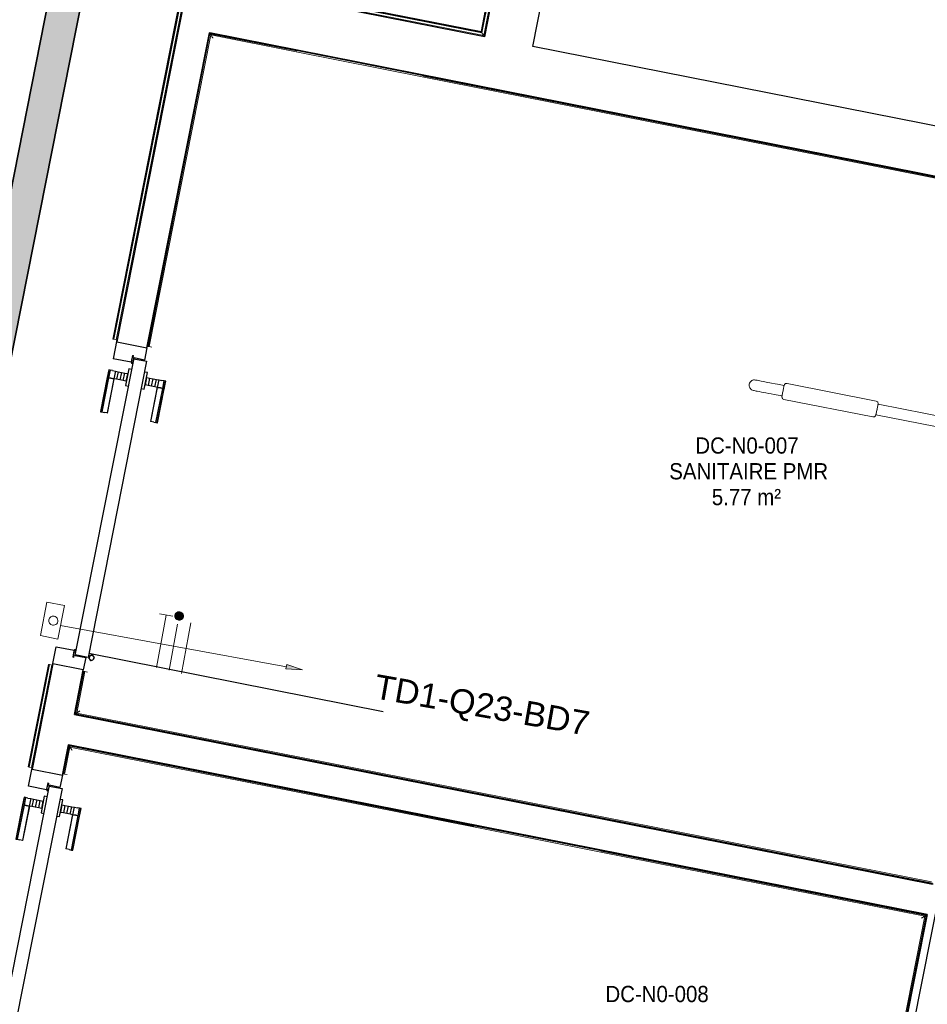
# Model space of a CAD drawing. Header units: millimetres. Extents: x -2845 to 74565, y -36590 to 13748.
# Tile 43 of 49: x 56582 to 59376, y -21064 to -18032. Entities that reach past the tile are written whole.
import ezdxf

# ---------------------------------------------------------------- set-up
doc = ezdxf.new("R2010")
doc.units = ezdxf.units.MM
for name, color, linetype, lineweight in [('A-DETL-GENF', 7, 'Continuous', 18), ('A-DOOR', 7, 'Continuous', 25), ('A-FLOR', 7, 'Continuous', 25), ('A-FLOR-HRAL', 7, 'Continuous', 18), ('A-WALL', 7, 'Continuous', 25), ('CABLE', 7, 'Continuous', 30), ('CABLES', 7, 'Continuous', 18), ('CHEMIN DE CABLE ELE', 7, 'Continuous', 18), ('ESPACE', 7, 'Continuous', 30), ('I-WALL', 7, 'Continuous', 25), ('INSTAL ELECTRIQUE', 7, 'Continuous', 18), ('MOBILIER', 7, 'Continuous', 18), ('Q-SPCQ', 7, 'Continuous', 18)]:
    doc.layers.add(name, color=color, linetype=linetype, lineweight=lineweight)
doc.styles.add('Arial_3', font='arial.ttf', dxfattribs={"height": 75})
doc.styles.add('Arial_4', font='arial.ttf', dxfattribs={"width": 0.9, "height": 50})

# ---------------------------------------------------------------- blocks, each defined once
blk = doc.blocks.new('PRT_SIMPLE_HUI_58x68x48 - PRT_BOIS_1V_930x2040x40-V6-2021_015_1111_DCE_1_50_N0 FINI_CFO_DIS')
at = {"layer": 'A-DETL-GENF', "lineweight": 25}
h = blk.add_hatch(color=256, dxfattribs=at)
h.paths.add_polyline_path([(-483.8, 12.8), (-496.3, 14.5), (-500.5, 14.5), (-500.2, 13.2), (-495.7, 13.1), (-485.1, 11.7), (-483.8, 9.7), (-483.8, 11.9)])
h.paths.add_polyline_path([(-483.8, 9.7), (-485.1, 10.6), (-489.1, 9.3), (-505.2, 9.6), (-505.2, 10.2), (-502, 10.2), (-502, 11.5), (-508.5, 11.5), (-508.5, 8), (-488.5, 8), (-484.8, 9.3)])
h = blk.add_hatch(color=256, dxfattribs=at)
h.paths.add_polyline_path([(413.8, 9.7), (415.1, 11.7), (426.1, 13.2), (430.5, 13.2), (430.5, 14.5), (425.8, 14.5), (413.8, 12.8), (413.8, 10.4)])
h.paths.add_polyline_path([(438.5, 11.5), (432, 11.5), (432.2, 10.2), (435.2, 10.2), (435.2, 9.3), (418.2, 9.5), (415.1, 10.6), (413.8, 9.7), (419, 8), (438.5, 8), (438.5, 10.9)])
at = {"layer": 'A-DETL-GENF'}
for p, q in [((-508.5, 11.5), (-502, 11.5)), ((-508.5, 8), (-508.5, 11.5)), ((-488.5, 8), (-508.5, 8)), ((-505.2, 10.2), (-505.2, 9.3)), ((-502, 10.2), (-505.2, 10.2)), ((-505.2, 9.3), (-488.7, 9.3)), ((-502, 11.5), (-502, 10.2)), ((-500.5, 14.5), (-496, 14.5)), ((-500.5, 13.2), (-500.5, 14.5)), ((-496.1, 13.2), (-500.5, 13.2)), ((-485.1, 11.7), (-496.1, 13.2)), ((-496, 14.5), (-483.8, 12.8)), ((-488.7, 9.3), (-485.1, 10.6)), ((-483.8, 9.7), (-488.5, 8)), ((-485.1, 10.6), (-485.1, 11.7)), ((-483.8, 12.8), (-483.8, 9.7)), ((413.8, 12.8), (426, 14.5)), ((413.8, 9.7), (413.8, 12.8)), ((418.5, 8), (413.8, 9.7)), ((426.1, 13.2), (415.1, 11.7)), ((415.1, 11.7), (415.1, 10.6)), ((415.1, 10.6), (418.7, 9.3)), ((438.5, 8), (418.5, 8)), ((418.7, 9.3), (435.2, 9.3)), ((426, 14.5), (430.5, 14.5)), ((430.5, 13.2), (426.1, 13.2)), ((430.5, 14.5), (430.5, 13.2)), ((432, 11.5), (438.5, 11.5)), ((432, 10.2), (432, 11.5)), ((435.2, 10.2), (432, 10.2)), ((435.2, 9.3), (435.2, 10.2)), ((438.5, 11.5), (438.5, 8))]:
    blk.add_line(p, q, dxfattribs=at)
at = {"layer": 'A-DOOR'}
for p, q in [((417, 54.5), (417, 977.5)), ((-427.1, 124), (-450.6, 124)), ((-450.6, 124), (-450.6, 123.5)), ((-450.6, 123.5), (-450.6, 119.4)), ((-427.1, 123.5), (-450.6, 123.5)), ((-319.6, 124), (-427.1, 124)), ((-427.1, 124), (-427.1, 123.5)), ((-427.1, 123.5), (-427.1, 124)), ((-427.1, 123.5), (-427.1, 119.4)), ((-319.6, 123.5), (-427.1, 123.5)), ((-427.1, 119.4), (-427.1, 123.5)), ((-319.6, 123.5), (-319.6, 124)), ((-319.6, 119.4), (-319.6, 123.5)), ((-450.6, 119.4), (-450.6, 112.3)), ((-427.1, 119.4), (-450.6, 119.4)), ((-450.6, 103), (-450.6, 112.3)), ((-450.6, 94.6), (-450.6, 103)), ((-427.1, 103), (-450.6, 103)), ((-450.6, 84.2), (-450.6, 94.6)), ((-427.1, 94.6), (-450.6, 94.6)), ((-427.1, 119.4), (-427.1, 112.3)), ((-319.6, 119.4), (-427.1, 119.4)), ((-427.1, 112.3), (-427.1, 119.4)), ((-427.1, 103), (-427.1, 112.3)), ((-427.1, 112.3), (-427.1, 103)), ((-427.1, 101.8), (-427.1, 103)), ((-319.6, 103), (-427.1, 103)), ((-427.1, 103), (-427.1, 94.6)), ((-427.1, 101.8), (-319.6, 101.8)), ((-427.1, 94.6), (-427.1, 84.2)), ((-319.6, 112.3), (-319.6, 119.4)), ((-319.6, 112.3), (-319.6, 103)), ((-319.6, 103), (-319.6, 101.8)), ((-465.6, 63.5), (-465.6, 54.5)), ((-413.4, 63.5), (-465.6, 63.5)), ((-450.6, 73.4), (-450.6, 84.2)), ((-427.1, 84.2), (-450.6, 84.2)), ((-450.6, 65), (-450.6, 73.4)), ((-450.6, 73.4), (-427.1, 73.4)), ((-450.6, 65), (-450.6, 64)), ((-450.6, 64), (-427.1, 64)), ((-427.1, 84.2), (-427.1, 73.4)), ((-427.1, 73.4), (-427.1, 65)), ((-427.1, 64), (-427.1, 65)), ((-413.4, 54.5), (-413.4, 63.5)), ((-499.5, 54.5), (430.5, 54.5)), ((-499.5, 14.5), (-499.5, 54.5)), ((430.5, 54.5), (430.5, 14.5)), ((426, 14.5), (-496, 14.5)), ((-465.6, 14.5), (-465.6, 5.5)), ((-465.6, 5.5), (-413.4, 5.5)), ((-427.1, 5), (-450.6, 5)), ((-450.6, 5), (-450.6, 4)), ((-450.6, -4.4), (-450.6, 4)), ((-427.1, 4), (-427.1, 5)), ((-427.1, 4), (-427.1, -4.4)), ((-413.4, 5.5), (-413.4, 14.5)), ((-450.6, -15.2), (-450.6, -4.4)), ((-427.1, -4.4), (-450.6, -4.4)), ((-450.6, -25.6), (-450.6, -15.2)), ((-450.6, -15.2), (-427.1, -15.2)), ((-450.6, -34), (-450.6, -25.6)), ((-450.6, -25.6), (-427.1, -25.6)), ((-427.1, -4.4), (-427.1, -15.2)), ((-427.1, -15.2), (-427.1, -25.6)), ((-427.1, -25.6), (-427.1, -34)), ((-450.6, -43.3), (-450.6, -34)), ((-450.6, -34), (-427.1, -34)), ((-450.6, -43.3), (-450.6, -50.4)), ((-450.6, -50.4), (-450.6, -54.5)), ((-450.6, -50.4), (-427.1, -50.4)), ((-450.6, -54.5), (-450.6, -55)), ((-450.6, -54.5), (-427.1, -54.5)), ((-450.6, -55), (-427.1, -55)), ((-427.1, -34), (-427.1, -32.8)), ((-319.6, -32.8), (-427.1, -32.8)), ((-427.1, -43.3), (-427.1, -34)), ((-427.1, -34), (-319.6, -34)), ((-427.1, -34), (-427.1, -43.3)), ((-427.1, -43.3), (-427.1, -50.4)), ((-427.1, -50.4), (-427.1, -43.3)), ((-427.1, -50.4), (-427.1, -54.5)), ((-427.1, -50.4), (-319.6, -50.4)), ((-427.1, -54.5), (-427.1, -50.4)), ((-427.1, -54.5), (-427.1, -55)), ((-427.1, -54.5), (-319.6, -54.5)), ((-427.1, -55), (-427.1, -54.5)), ((-427.1, -55), (-319.6, -55)), ((-319.6, -32.8), (-319.6, -34)), ((-319.6, -34), (-319.6, -43.3)), ((-319.6, -50.4), (-319.6, -43.3)), ((-319.6, -54.5), (-319.6, -50.4)), ((-319.6, -55), (-319.6, -54.5))]:
    blk.add_line(p, q, dxfattribs=at)
for radius, start, end in [(9.12, 155.8208, 180), (9.12, 180, 204.1792), (7.5, 360, 180), (7.5, 120, 180), (7.5, 180, 360), (7.5, 195, 225), (9.12, 111.9887, 120), (7.5, 0, 90), (7.5, 330, 0), (9.12, 335.8208, 0), (9.12, 240, 248.0113), (7.5, 240, 300), (9.12, 291.9887, 300)]:
    blk.add_arc((429, 65.5), radius, start, end, dxfattribs=at)
at = {"layer": 'Q-SPCQ'}
for p, q in [((430.5, 54.5), (403.5, 54.5)), ((430.5, 40.5), (430.5, 54.5))]:
    blk.add_line(p, q, dxfattribs=at)
blk = doc.blocks.new('PRT_SIMPLE_HUI_58x68x48 - PRT_BOIS_1V_930x2040x40-V8-2021_015_1111_DCE_1_50_N0 FINI_CFO_DIS')
at = {"layer": 'A-DETL-GENF', "lineweight": 25}
h = blk.add_hatch(color=256, dxfattribs=at)
h.paths.add_polyline_path([(-483.8, 12.8), (-496.3, 14.5), (-500.5, 14.5), (-500.2, 13.2), (-492.8, 12.7), (-485.1, 11.7), (-483.8, 9.7), (-483.8, 11.9)])
h.paths.add_polyline_path([(-483.8, 9.7), (-485.1, 10.6), (-488.8, 9.3), (-505.2, 9.6), (-505.2, 10.2), (-502, 10.2), (-502, 11.5), (-508.5, 11.5), (-508.5, 8), (-488.5, 8), (-484.8, 9.3)])
h = blk.add_hatch(color=256, dxfattribs=at)
h.paths.add_polyline_path([(413.8, 9.7), (415.1, 11.7), (426.1, 13.2), (430.5, 13.2), (430.5, 14.5), (425.8, 14.5), (413.8, 12.8), (413.8, 10.4)])
h.paths.add_polyline_path([(438.5, 11.5), (432, 11.5), (432.2, 10.2), (435.2, 10.2), (435.2, 9.3), (418.2, 9.5), (415.1, 10.6), (413.8, 9.7), (419, 8), (438.5, 8), (438.5, 10.9)])
at = {"layer": 'A-DETL-GENF'}
for p, q in [((-508.5, 11.5), (-502, 11.5)), ((-508.5, 8), (-508.5, 11.5)), ((-488.5, 8), (-508.5, 8)), ((-505.2, 10.2), (-505.2, 9.3)), ((-502, 10.2), (-505.2, 10.2)), ((-505.2, 9.3), (-488.7, 9.3)), ((-502, 11.5), (-502, 10.2)), ((-500.5, 14.5), (-496, 14.5)), ((-500.5, 13.2), (-500.5, 14.5)), ((-496.1, 13.2), (-500.5, 13.2)), ((-485.1, 11.7), (-496.1, 13.2)), ((-496, 14.5), (-483.8, 12.8)), ((-488.7, 9.3), (-485.1, 10.6)), ((-483.8, 9.7), (-488.5, 8)), ((-485.1, 10.6), (-485.1, 11.7)), ((-483.8, 12.8), (-483.8, 9.7)), ((413.8, 12.8), (426, 14.5)), ((413.8, 9.7), (413.8, 12.8)), ((418.5, 8), (413.8, 9.7)), ((426.1, 13.2), (415.1, 11.7)), ((415.1, 11.7), (415.1, 10.6)), ((415.1, 10.6), (418.7, 9.3)), ((438.5, 8), (418.5, 8)), ((418.7, 9.3), (435.2, 9.3)), ((426, 14.5), (430.5, 14.5)), ((430.5, 13.2), (426.1, 13.2)), ((430.5, 14.5), (430.5, 13.2)), ((432, 11.5), (438.5, 11.5)), ((432, 10.2), (432, 11.5)), ((435.2, 10.2), (432, 10.2)), ((435.2, 9.3), (435.2, 10.2)), ((438.5, 11.5), (438.5, 8))]:
    blk.add_line(p, q, dxfattribs=at)
at = {"layer": 'A-DOOR'}
for p, q in [((417, 54.5), (417, 977.5)), ((-427.1, 124), (-450.6, 124)), ((-450.6, 124), (-450.6, 123.5)), ((-450.6, 123.5), (-450.6, 119.4)), ((-427.1, 123.5), (-450.6, 123.5)), ((-319.6, 124), (-427.1, 124)), ((-427.1, 124), (-427.1, 123.5)), ((-427.1, 123.5), (-427.1, 124)), ((-427.1, 123.5), (-427.1, 119.4)), ((-319.6, 123.5), (-427.1, 123.5)), ((-427.1, 119.4), (-427.1, 123.5)), ((-319.6, 123.5), (-319.6, 124)), ((-319.6, 119.4), (-319.6, 123.5)), ((-450.6, 119.4), (-450.6, 112.3)), ((-427.1, 119.4), (-450.6, 119.4)), ((-450.6, 103), (-450.6, 112.3)), ((-450.6, 94.6), (-450.6, 103)), ((-427.1, 103), (-450.6, 103)), ((-450.6, 84.2), (-450.6, 94.6)), ((-427.1, 94.6), (-450.6, 94.6)), ((-427.1, 119.4), (-427.1, 112.3)), ((-319.6, 119.4), (-427.1, 119.4)), ((-427.1, 112.3), (-427.1, 119.4)), ((-427.1, 103), (-427.1, 112.3)), ((-427.1, 112.3), (-427.1, 103)), ((-427.1, 101.8), (-427.1, 103)), ((-319.6, 103), (-427.1, 103)), ((-427.1, 103), (-427.1, 94.6)), ((-427.1, 101.8), (-319.6, 101.8)), ((-427.1, 94.6), (-427.1, 84.2)), ((-319.6, 112.3), (-319.6, 119.4)), ((-319.6, 112.3), (-319.6, 103)), ((-319.6, 103), (-319.6, 101.8)), ((-465.6, 63.5), (-465.6, 54.5)), ((-413.4, 63.5), (-465.6, 63.5)), ((-450.6, 73.4), (-450.6, 84.2)), ((-427.1, 84.2), (-450.6, 84.2)), ((-450.6, 65), (-450.6, 73.4)), ((-450.6, 73.4), (-427.1, 73.4)), ((-450.6, 65), (-450.6, 64)), ((-450.6, 64), (-427.1, 64)), ((-427.1, 84.2), (-427.1, 73.4)), ((-427.1, 73.4), (-427.1, 65)), ((-427.1, 64), (-427.1, 65)), ((-413.4, 54.5), (-413.4, 63.5)), ((-499.5, 54.5), (430.5, 54.5)), ((-499.5, 14.5), (-499.5, 54.5)), ((430.5, 54.5), (430.5, 14.5)), ((426, 14.5), (-496, 14.5)), ((-465.6, 14.5), (-465.6, 5.5)), ((-465.6, 5.5), (-413.4, 5.5)), ((-427.1, 5), (-450.6, 5)), ((-450.6, 5), (-450.6, 4)), ((-450.6, -4.4), (-450.6, 4)), ((-427.1, 4), (-427.1, 5)), ((-427.1, 4), (-427.1, -4.4)), ((-413.4, 5.5), (-413.4, 14.5)), ((-450.6, -15.2), (-450.6, -4.4)), ((-427.1, -4.4), (-450.6, -4.4)), ((-450.6, -25.6), (-450.6, -15.2)), ((-450.6, -15.2), (-427.1, -15.2)), ((-450.6, -34), (-450.6, -25.6)), ((-450.6, -25.6), (-427.1, -25.6)), ((-427.1, -4.4), (-427.1, -15.2)), ((-427.1, -15.2), (-427.1, -25.6)), ((-427.1, -25.6), (-427.1, -34)), ((-450.6, -43.3), (-450.6, -34)), ((-450.6, -34), (-427.1, -34)), ((-450.6, -43.3), (-450.6, -50.4)), ((-450.6, -50.4), (-450.6, -54.5)), ((-450.6, -50.4), (-427.1, -50.4)), ((-450.6, -54.5), (-450.6, -55)), ((-450.6, -54.5), (-427.1, -54.5)), ((-450.6, -55), (-427.1, -55)), ((-427.1, -34), (-427.1, -32.8)), ((-319.6, -32.8), (-427.1, -32.8)), ((-427.1, -43.3), (-427.1, -34)), ((-427.1, -34), (-319.6, -34)), ((-427.1, -34), (-427.1, -43.3)), ((-427.1, -43.3), (-427.1, -50.4)), ((-427.1, -50.4), (-427.1, -43.3)), ((-427.1, -50.4), (-427.1, -54.5)), ((-427.1, -50.4), (-319.6, -50.4)), ((-427.1, -54.5), (-427.1, -50.4)), ((-427.1, -54.5), (-427.1, -55)), ((-427.1, -54.5), (-319.6, -54.5)), ((-427.1, -55), (-427.1, -54.5)), ((-427.1, -55), (-319.6, -55)), ((-319.6, -32.8), (-319.6, -34)), ((-319.6, -34), (-319.6, -43.3)), ((-319.6, -50.4), (-319.6, -43.3)), ((-319.6, -54.5), (-319.6, -50.4)), ((-319.6, -55), (-319.6, -54.5))]:
    blk.add_line(p, q, dxfattribs=at)
for radius, start, end in [(9.12, 155.8208, 180), (9.12, 180, 204.1792), (7.5, 360, 180), (7.5, 120, 180), (7.5, 180, 360), (7.5, 195, 225), (9.12, 112.7904, 120), (7.5, 32.0894, 90), (7.5, 0, 30), (7.5, 330, 0), (9.12, 335.8208, 0), (9.12, 240, 248.0113), (7.5, 240, 266.6865), (7.5, 270, 300), (9.12, 291.9887, 300)]:
    blk.add_arc((429, 65.5), radius, start, end, dxfattribs=at)
at = {"layer": 'Q-SPCQ'}
for p, q in [((430.5, 54.5), (403.5, 54.5)), ((430.5, 40.5), (430.5, 54.5))]:
    blk.add_line(p, q, dxfattribs=at)
blk = doc.blocks.new('Garde-corps - Garde-corps-512326-2021_015_1111_DCE_1_50_N0 FINI_CFO_DIS')
at = {"layer": 'A-FLOR-HRAL'}
for p, q in [((4176, -16708), (4177.4, -16701)), ((4178, -16698), (4177.4, -16701)), ((4177.4, -16701), (4342.2, -16733.6)), ((4342.2, -16733.6), (4351.7, -16684)), ((4347.9, -16742), (4357.3, -16692.3)), ((4349.3, -16744), (4358.7, -16694.4)), ((4350.6, -16746), (4360, -16696.3)), ((4351.7, -16684), (4455.2, -16704)), ((4351.7, -16684), (4361.5, -16685.9)), ((4360, -16696.3), (5075.3, -16834.5)), ((4175.7, -16709.7), (4175.4, -16711.3)), ((4175.4, -16711.3), (4350.6, -16746)), ((4175.7, -16709.7), (4176, -16708)), ((4175.7, -16709.7), (4349.3, -16744)), ((4176, -16708), (4347.9, -16742)), ((4347.9, -16742), (4342.2, -16733.6)), ((5087.7, -16826.2), (4841.5, -18081.5)), ((5014.9, -16812.1), (5087.7, -16826.2)), ((5077.8, -16824.3), (5087.7, -16826.2)), ((5075.3, -16834.5), (4833.2, -18069.1)), ((5077.3, -16833.2), (4834.6, -18071.1)), ((5079.3, -16831.8), (4835.9, -18073.1)), ((3922.5, -17889), (3699.7, -19015.7)), ((3923.8, -17890.9), (3701.3, -19016)), ((3925.2, -17893), (3703, -19016.3)), ((4833.2, -18069.1), (3922.5, -17889)), ((4834.6, -18071.1), (3923.8, -17890.9)), ((4835.9, -18073.1), (3925.2, -17893)), ((3925.2, -17893), (3927.6, -17896.6)), ((4841.5, -18081.5), (3975.9, -17910.3)), ((3921.9, -17946.5), (3710, -19017.7)), ((4835.9, -18073.1), (4841.5, -18081.5)), ((3699.7, -19015.7), (3701.3, -19016)), ((3703, -19016.3), (3701.3, -19016)), ((3710, -19017.7), (3703, -19016.3)), ((3710, -19017.7), (3712.9, -19018.3))]:
    blk.add_line(p, q, dxfattribs=at)
at = {"layer": 'A-FLOR-HRAL', "flags": 128}
for points in [[(4357.3, -16692.3), (4354.5, -16688.2), (4351.7, -16684)], [(5079.3, -16831.8), (5083.5, -16829), (5087.7, -16826.2)], [(5087.7, -16826.2), (5087.8, -16826.1), (5088.1, -16825.9), (5088.6, -16825.6), (5089.2, -16825.2), (5089.8, -16824.7), (5090.5, -16824.3), (5091.2, -16823.9)], [(5075.3, -16834.5), (5075.3, -16834.5), (5075.4, -16834.4), (5075.6, -16834.3), (5075.8, -16834.2), (5076.1, -16834), (5076.3, -16833.9), (5076.6, -16833.7), (5076.8, -16833.5), (5077, -16833.4), (5077.3, -16833.2)]]:
    blk.add_lwpolyline(points, dxfattribs=at)
at = {"layer": 'A-FLOR-HRAL'}
for radius, start, end in [(137273, 78.911, 79.217912), (137271.2, 78.911727, 79.217185)]:
    blk.add_arc((-21322.9, -151541.9), radius, start, end, dxfattribs=at)
for points, knots in [([(4351.7, -16684), (4351.7, -16684), (4351.7, -16684), (4351.6, -16683.9), (4351.6, -16683.9), (4351.5, -16683.8), (4351.5, -16683.7), (4351.4, -16683.6), (4351.4, -16683.5), (4351.3, -16683.4), (4351.2, -16683.3), (4351.1, -16683.2), (4351, -16683), (4350.9, -16682.9), (4350.8, -16682.8), (4350.7, -16682.6), (4350.6, -16682.5), (4350.5, -16682.3), (4350.4, -16682.1), (4350.1, -16681.7), (4349.7, -16681.2), (4349.4, -16680.7), (4349.3, -16680.5)], [0, 0, 0, 0, 0.071429, 0.107143, 0.142857, 0.178571, 0.214286, 0.25, 0.285714, 0.321429, 0.357143, 0.392857, 0.428571, 0.464286, 0.5, 0.535714, 0.571429, 0.607143, 0.642857, 0.714286, 0.857143, 1, 1, 1, 1]), ([(4360, -16696.3), (4360, -16696.3), (4360, -16696.3), (4360, -16696.2), (4359.9, -16696.1), (4359.8, -16695.9), (4359.7, -16695.8), (4359.5, -16695.6), (4359.4, -16695.3), (4359.2, -16695.1), (4359.1, -16694.9), (4358.9, -16694.6), (4358.8, -16694.5), (4358.7, -16694.4)], [0.075, 0.075, 0.075, 0.075, 0.15, 0.2125, 0.275, 0.35, 0.425, 0.5, 0.6, 0.7, 0.775, 0.85, 1, 1, 1, 1]), ([(4342.2, -16733.6), (4342.2, -16733.6), (4342.2, -16733.5), (4342.1, -16733.3), (4341.9, -16733.1), (4341.8, -16732.9), (4341.6, -16732.7), (4341.5, -16732.5), (4341.3, -16732.2), (4341.1, -16731.9), (4340.9, -16731.6), (4340.7, -16731.3), (4340.4, -16730.8), (4340.1, -16730.4), (4339.9, -16730.1)], [0, 0, 0, 0, 0.166667, 0.25, 0.333333, 0.416667, 0.458333, 0.5, 0.583333, 0.666667, 0.708333, 0.75, 0.833333, 1, 1, 1, 1]), ([(4350.6, -16746), (4350.6, -16745.9), (4350.6, -16745.9), (4350.5, -16745.8), (4350.3, -16745.6), (4350.2, -16745.4), (4350.1, -16745.2), (4350, -16745.1), (4349.9, -16744.9), (4349.8, -16744.8), (4349.7, -16744.6), (4349.6, -16744.5), (4349.5, -16744.4), (4349.4, -16744.2), (4349.3, -16744.1), (4349.3, -16744)], [0.1, 0.1, 0.1, 0.1, 0.2, 0.3, 0.4, 0.475, 0.55, 0.6, 0.65, 0.7, 0.75, 0.8, 0.85, 0.9, 1, 1, 1, 1]), ([(3922.5, -17889), (3922.5, -17889), (3922.6, -17889), (3922.7, -17889.2), (3922.8, -17889.3), (3922.9, -17889.5), (3923, -17889.7), (3923.1, -17889.9), (3923.2, -17890), (3923.3, -17890.2), (3923.4, -17890.3), (3923.5, -17890.4), (3923.6, -17890.6), (3923.7, -17890.7), (3923.8, -17890.9), (3923.8, -17890.9)], [0.1, 0.1, 0.1, 0.1, 0.2, 0.3, 0.4, 0.475, 0.55, 0.6, 0.65, 0.7, 0.75, 0.8, 0.85, 0.9, 1, 1, 1, 1]), ([(4833.3, -18069.1), (4833.3, -18069.1), (4833.3, -18069.2), (4833.4, -18069.3), (4833.5, -18069.5), (4833.6, -18069.7), (4833.7, -18069.9), (4833.8, -18070), (4833.9, -18070.2), (4834, -18070.3), (4834.1, -18070.5), (4834.2, -18070.6), (4834.3, -18070.7), (4834.4, -18070.9), (4834.5, -18071), (4834.6, -18071.1)], [0.1, 0.1, 0.1, 0.1, 0.2, 0.3, 0.4, 0.475, 0.55, 0.6, 0.65, 0.7, 0.75, 0.8, 0.85, 0.9, 1, 1, 1, 1]), ([(4841.5, -18081.5), (4841.5, -18081.5), (4841.6, -18081.6), (4841.7, -18081.8), (4841.9, -18082), (4842, -18082.2), (4842.1, -18082.4), (4842.3, -18082.6), (4842.5, -18082.9), (4842.7, -18083.2), (4842.9, -18083.5), (4843.1, -18083.8), (4843.4, -18084.3), (4843.7, -18084.7), (4843.9, -18085)], [0, 0, 0, 0, 0.166667, 0.25, 0.333333, 0.416667, 0.458333, 0.5, 0.583333, 0.666667, 0.708333, 0.75, 0.833333, 1, 1, 1, 1])]:
    blk.add_open_spline(points, degree=3, knots=knots, dxfattribs=at)
blk = doc.blocks.new('Garde-corps - Garde-corps-512700-2021_015_1111_DCE_1_50_N0 FINI_CFO_DIS')
at = {"layer": 'A-FLOR-HRAL'}
for p, q in [((3501.4, -20017.6), (3439, -20333.1)), ((3503.1, -20017.9), (3440.7, -20333.4)), ((3504.8, -20018.3), (3442.4, -20333.7)), ((3511.8, -20019.7), (3449.4, -20335.1)), ((3503.1, -20017.9), (3501.4, -20017.6)), ((3503.1, -20017.9), (3504.8, -20018.3)), ((3504.8, -20018.3), (3511.8, -20019.7)), ((3514.7, -20020.2), (3511.8, -20019.7)), ((3439, -20333.1), (3440.7, -20333.4)), ((3442.4, -20333.7), (3440.7, -20333.4)), ((3449.4, -20335.1), (3442.4, -20333.7)), ((3449.4, -20335.1), (3452.3, -20335.7))]:
    blk.add_line(p, q, dxfattribs=at)
blk = doc.blocks.new('Garde-corps - Garde-corps-522138-2021_015_1111_DCE_1_50_N0 FINI_CFO_DIS')
at = {"layer": 'A-FLOR-HRAL'}
for p, q in [((3998.8, -18075.3), (3808.3, -19038.6)), ((4001.6, -18079.5), (3811.7, -19039.2)), ((4265, -18128), (3998.8, -18075.3)), ((4264.3, -18131.4), (4001.6, -18079.5)), ((6633, -18600), (4656.7, -18209.1)), ((6637.1, -18597.3), (4657.4, -18205.6)), ((3808.3, -19038.6), (3811.7, -19039.2)), ((3819.8, -19040.8), (3811.7, -19039.2)), ((3610.4, -20039.2), (3584.4, -20170.1)), ((3613.8, -20039.8), (3588.6, -20167.4)), ((3613.8, -20039.8), (3610.4, -20039.2)), ((3613.7, -20039.8), (3621.9, -20041.4)), ((3584.4, -20170.1), (6222.8, -20691.5)), ((3588.6, -20167.4), (6220, -20687.4))]:
    blk.add_line(p, q, dxfattribs=at)
for points in [[(4001.6, -18079.5), (4001.6, -18079.5), (4001.5, -18079.3), (4000.9, -18078.4), (4000, -18077.1), (3999.3, -18076), (3998.8, -18075.3)], [(3588.6, -20167.4), (3588.5, -20167.4), (3588.4, -20167.5), (3587.5, -20168.1), (3586.2, -20168.9), (3585.1, -20169.7), (3584.4, -20170.1)]]:
    blk.add_open_spline(points, degree=3, dxfattribs=at)
for points in [[(4008.1, -18089.2), (4007.7, -18088.6), (4007.1, -18087.6), (4005.7, -18085.6), (4004.5, -18083.8), (4003.4, -18082.2), (4002.5, -18080.8), (4001.9, -18079.9), (4001.6, -18079.4)], [(3598.2, -20160.9), (3597.7, -20161.2), (3596.7, -20161.9), (3594.7, -20163.2), (3592.9, -20164.5), (3591.3, -20165.6), (3589.9, -20166.5), (3589, -20167.1), (3588.5, -20167.4)]]:
    blk.add_open_spline(points, degree=3, knots=[0.3333333, 0.3333333, 0.3333333, 0.3333333, 0.375, 0.4166667, 0.5, 0.5416667, 0.5833333, 0.6509756, 0.6509756, 0.6509756, 0.6509756], dxfattribs=at)
blk = doc.blocks.new('Garde-corps - Garde-corps-522878-2021_015_1111_DCE_1_50_N0 FINI_CFO_DIS')
at = {"layer": 'A-FLOR-HRAL'}
for p, q in [((3547.9, -20354.6), (3565, -20268.2)), ((3551.4, -20355.3), (3567.8, -20272.4)), ((3565, -20268.2), (4810.7, -20514.4)), ((3567.8, -20272.4), (4810, -20517.8)), ((3547.9, -20354.6), (3551.4, -20355.3)), ((3559.5, -20356.9), (3551.3, -20355.3)), ((5202.4, -20595.4), (6199.3, -20792.4)), ((5203.1, -20592), (6203.4, -20789.6)), ((6199.3, -20792.4), (5968.7, -21958.1)), ((6203.4, -20789.7), (5971.4, -21962.3))]:
    blk.add_line(p, q, dxfattribs=at)
for points in [[(3567.8, -20272.4), (3567.8, -20272.4), (3567.7, -20272.2), (3567.1, -20271.3), (3566.2, -20270), (3565.5, -20268.9), (3565, -20268.2)], [(6199.3, -20792.4), (6199.3, -20792.4), (6199.5, -20792.3), (6200.3, -20791.7), (6201.6, -20790.8), (6202.7, -20790.1), (6203.4, -20789.6)]]:
    blk.add_open_spline(points, degree=3, dxfattribs=at)
for points in [[(3574.3, -20282.1), (3573.9, -20281.5), (3573.2, -20280.5), (3571.9, -20278.5), (3570.7, -20276.7), (3569.6, -20275.1), (3568.7, -20273.7), (3568.1, -20272.8), (3567.7, -20272.3)], [(6189.6, -20798.9), (6190.1, -20798.5), (6191.1, -20797.8), (6193.1, -20796.5), (6194.9, -20795.3), (6196.5, -20794.2), (6197.9, -20793.3), (6198.8, -20792.7), (6199.3, -20792.3)]]:
    blk.add_open_spline(points, degree=3, knots=[0.3333333, 0.3333333, 0.3333333, 0.3333333, 0.375, 0.4166667, 0.5, 0.5416667, 0.5833333, 0.6509756, 0.6509756, 0.6509756, 0.6509756], dxfattribs=at)
blk = doc.blocks.new('72_MIROIR_GEN - 400x800-573947-2021_015_1111_DCE_1_50_N0 FINI_CFO_DIS')
at = {"layer": 'Q-SPCQ', "color": 251, "true_color": 0x646464}
for p, q in [((200, 0), (-200, 0)), ((-200, 0), (-200, -4)), ((200, -4), (200, 0)), ((-200, -4), (200, -4))]:
    blk.add_line(p, q, dxfattribs=at)
blk = doc.blocks.new('Sanitary_Accessories_HEWI_HEWI-Hinged-support-rail-rotatable-801-5_0001 - Default - please load Revit Family Type Catalog-584250-2021_015_1111_DCE_1_50_N0 FINI_CFO_DIS')
at = {"layer": 'A-DETL-GENF'}
for p, q in [((5658.9, -19154.8), (5658.6, -19158)), ((5658.6, -19158), (5658.9, -19161.2)), ((5659.8, -19151.7), (5658.9, -19154.8)), ((5658.9, -19161.2), (5659.3, -19162.8)), ((5661.3, -19148.9), (5659.8, -19151.7)), ((5662.3, -19147.5), (5661.3, -19148.9)), ((5663.4, -19146.3), (5662.3, -19147.5)), ((5664.6, -19145.3), (5663.4, -19146.3)), ((5665.9, -19144.3), (5664.6, -19145.3)), ((5667.3, -19143.5), (5665.9, -19144.3)), ((5668.7, -19142.8), (5667.3, -19143.5)), ((5670.3, -19142.2), (5668.7, -19142.8)), ((5671.8, -19141.8), (5670.3, -19142.2)), ((5675.1, -19141.5), (5671.8, -19141.8)), ((5678.6, -19141.9), (5675.1, -19141.5)), ((5679.6, -19142.1), (5678.6, -19141.9)), ((5681.2, -19142.4), (5679.6, -19142.1)), ((5683.4, -19142.8), (5681.2, -19142.4)), ((5687.9, -19143.7), (5683.4, -19142.8)), ((5695.7, -19145.3), (5687.9, -19143.7)), ((5702.8, -19146.7), (5695.7, -19145.3)), ((5711, -19148.3), (5702.8, -19146.7)), ((5727.6, -19151.6), (5711, -19148.3)), ((5738.9, -19153.8), (5727.6, -19151.6)), ((5745.5, -19155.1), (5738.9, -19153.8)), ((5766.1, -19159.2), (5745.5, -19155.1)), ((5765.6, -19161.5), (5766.1, -19159.2)), ((5765.9, -19159.9), (5765.6, -19161.5)), ((5766.2, -19158.7), (5765.9, -19159.9)), ((5767.3, -19155.9), (5766.2, -19158.7)), ((5768.3, -19154.7), (5767.3, -19155.9)), ((5769.6, -19153.6), (5768.3, -19154.7)), ((5771, -19152.9), (5769.6, -19153.6)), ((5772.6, -19152.4), (5771, -19152.9)), ((5775.6, -19152.4), (5772.6, -19152.4)), ((6049.3, -19206.6), (5775.6, -19152.4)), ((5659.3, -19162.8), (5659.8, -19164.3)), ((5659.8, -19164.3), (5660.5, -19165.8)), ((5660.5, -19165.8), (5661.4, -19167.2)), ((5661.4, -19167.2), (5662.3, -19168.5)), ((5662.3, -19168.5), (5663.4, -19169.7)), ((5663.4, -19169.7), (5664.6, -19170.8)), ((5664.6, -19170.8), (5665.9, -19171.7)), ((5665.9, -19171.7), (5668.8, -19173.3)), ((5668.8, -19173.3), (5671.9, -19174.2)), ((5671.9, -19174.2), (5674, -19174.6)), ((5674, -19174.6), (5677, -19175.2)), ((5677, -19175.2), (5679.8, -19175.8)), ((5679.8, -19175.8), (5683.2, -19176.4)), ((5683.2, -19176.4), (5689.3, -19177.6)), ((5689.3, -19177.6), (5696.4, -19179)), ((5696.4, -19179), (5701.7, -19180.1)), ((5701.7, -19180.1), (5710.4, -19181.8)), ((5710.4, -19181.8), (5719.6, -19183.6)), ((5719.6, -19183.6), (5726, -19184.9)), ((5726, -19184.9), (5735.8, -19186.8)), ((5735.8, -19186.8), (5759.8, -19190.9)), ((5759.8, -19190.9), (5759.6, -19191.8)), ((5760.1, -19189.3), (5759.8, -19190.9)), ((5759.8, -19190.9), (5760.1, -19189.3)), ((5760.5, -19187.2), (5760.1, -19189.3)), ((5760.1, -19189.3), (5760.5, -19187.2)), ((5761, -19184.6), (5760.5, -19187.2)), ((5760.5, -19187.2), (5761, -19184.6)), ((5761.6, -19181.5), (5761, -19184.6)), ((5761, -19184.6), (5761.6, -19181.5)), ((5762.2, -19178.5), (5761.6, -19181.5)), ((5761.6, -19181.5), (5762.2, -19178.5)), ((5762.9, -19175.4), (5762.2, -19178.5)), ((5762.2, -19178.5), (5762.9, -19175.4)), ((5763.5, -19172.3), (5762.9, -19175.4)), ((5762.9, -19175.4), (5763.5, -19172.3)), ((5764.1, -19169.3), (5763.5, -19172.3)), ((5763.5, -19172.3), (5764.1, -19169.3)), ((5764.7, -19166.2), (5764.1, -19169.3)), ((5764.1, -19169.3), (5764.7, -19166.2)), ((5765.2, -19163.6), (5764.7, -19166.2)), ((5764.7, -19166.2), (5765.2, -19163.6)), ((5765.6, -19161.5), (5765.2, -19163.6)), ((5765.2, -19163.6), (5765.6, -19161.5)), ((5759.6, -19191.8), (5759.5, -19195.1)), ((5759.5, -19195.1), (5760, -19196.6)), ((5760, -19196.6), (5760.8, -19198.1)), ((5760.8, -19198.1), (5761.8, -19199.4)), ((5761.8, -19199.4), (5763.1, -19200.4)), ((5763.1, -19200.4), (5765.9, -19201.5)), ((5765.9, -19201.5), (6039.6, -19255.6)), ((6055.5, -19216.4), (6049.1, -19248.8)), ((6052.1, -19207.7), (6049.3, -19206.6)), ((6053.3, -19208.7), (6052.1, -19207.7)), ((6054.4, -19210), (6053.3, -19208.7)), ((6054.1, -19223.5), (6054.6, -19220.9)), ((6055.2, -19211.4), (6054.4, -19210)), ((6054.6, -19220.9), (6055.1, -19218.7)), ((6055.1, -19218.7), (6055.4, -19217.2)), ((6055.6, -19213), (6055.2, -19211.4)), ((6055.4, -19217.2), (6055.6, -19216)), ((6423.9, -19289.3), (6055.5, -19216.4)), ((6055.6, -19216), (6055.6, -19213)), ((6046.9, -19253.4), (6047.9, -19252.1)), ((6047.9, -19252.1), (6049.1, -19249)), ((6049.1, -19249), (6049.2, -19248.2)), ((6049.1, -19248.8), (6417.5, -19321.7)), ((6049.2, -19248.2), (6049.5, -19246.6)), ((6049.5, -19246.6), (6050, -19244.5)), ((6050, -19244.5), (6050.5, -19241.8)), ((6050.5, -19241.8), (6051.1, -19238.8)), ((6051.1, -19238.8), (6051.7, -19235.8)), ((6051.7, -19235.8), (6052.3, -19232.7)), ((6052.3, -19232.7), (6052.9, -19229.5)), ((6052.9, -19229.5), (6053.5, -19226.5)), ((6053.5, -19226.5), (6054.1, -19223.5)), ((6039.6, -19255.6), (6042.6, -19255.7)), ((6042.6, -19255.7), (6044.1, -19255.2)), ((6044.1, -19255.2), (6045.6, -19254.4)), ((6045.6, -19254.4), (6046.9, -19253.4)), ((6437, -19280.2), (6436, -19285.1)), ((6438, -19275.3), (6437, -19280.2)), ((6439.1, -19270.1), (6438, -19275.3)), ((6440.5, -19269.7), (6439.1, -19270.1)), ((6442.1, -19270), (6440.5, -19269.7)), ((6443.7, -19270.3), (6442.1, -19270)), ((6445, -19270.6), (6443.7, -19270.3)), ((6448.6, -19271.3), (6445, -19270.6)), ((6451.8, -19271.9), (6448.6, -19271.3)), ((6453.8, -19272.3), (6451.8, -19271.9)), ((6455.7, -19272.7), (6453.8, -19272.3)), ((6457.6, -19273), (6455.7, -19272.7)), ((6459.5, -19273.4), (6457.6, -19273)), ((6461.5, -19273.8), (6459.5, -19273.4)), ((6467.5, -19275), (6461.5, -19273.8)), ((6473.5, -19276.2), (6467.5, -19275)), ((6479.5, -19277.4), (6473.5, -19276.2)), ((6487.7, -19279), (6479.5, -19277.4)), ((6490.6, -19279.6), (6487.7, -19279)), ((6492.6, -19280), (6490.6, -19279.6)), ((6494.7, -19280.4), (6492.6, -19280)), ((6501.7, -19281.8), (6494.7, -19280.4)), ((6497.9, -19300.9), (6501.7, -19281.8)), ((6417.5, -19321.7), (6423.9, -19289.3)), ((6419.4, -19312.2), (6419, -19314.4)), ((6419.9, -19310), (6419.4, -19312.2)), ((6420.2, -19308.5), (6419.9, -19310)), ((6420.5, -19307), (6420.2, -19308.5)), ((6420.7, -19305.5), (6420.5, -19307)), ((6421, -19304.1), (6420.7, -19305.5)), ((6421.3, -19302.6), (6421, -19304.1)), ((6421.6, -19301.1), (6421.3, -19302.6)), ((6422.1, -19298.8), (6421.6, -19301.1)), ((6422.6, -19296), (6422.1, -19298.8)), ((6423, -19294.1), (6422.6, -19296)), ((6423.2, -19292.9), (6423, -19294.1)), ((6423.5, -19291.6), (6423.2, -19292.9)), ((6423.9, -19289.3), (6423.5, -19291.6)), ((6427.9, -19290.1), (6423.9, -19289.3)), ((6431.8, -19290.9), (6427.9, -19290.1)), ((6435.7, -19291.7), (6431.8, -19290.9)), ((6436.3, -19288.9), (6435.7, -19291.7)), ((6436, -19285.1), (6437.8, -19285.5)), ((6436.9, -19286.1), (6436.3, -19288.9)), ((6438.4, -19286.4), (6436.9, -19286.1)), ((6437.8, -19285.5), (6442.8, -19286.4)), ((6439.3, -19286.6), (6438.4, -19286.4)), ((6441.1, -19287), (6439.3, -19286.6)), ((6451.4, -19289), (6441.1, -19287)), ((6442.8, -19286.4), (6450.1, -19287.9)), ((6450.1, -19287.9), (6452.2, -19288.3)), ((6457.9, -19290.3), (6451.4, -19289)), ((6452.2, -19288.3), (6454.3, -19288.7)), ((6454.3, -19288.7), (6457.3, -19289.3)), ((6457.3, -19289.3), (6464.4, -19290.7)), ((6460.9, -19290.9), (6457.9, -19290.3)), ((6462.9, -19291.3), (6460.9, -19290.9)), ((6465, -19291.7), (6462.9, -19291.3)), ((6464.4, -19290.7), (6470.4, -19291.9)), ((6467, -19292.1), (6465, -19291.7)), ((6469, -19292.5), (6467, -19292.1)), ((6471, -19292.9), (6469, -19292.5)), ((6470.4, -19291.9), (6482.4, -19294.3)), ((6472.8, -19293.2), (6471, -19292.9)), ((6474.5, -19293.6), (6472.8, -19293.2)), ((6476.7, -19294), (6474.5, -19293.6)), ((6481, -19294.9), (6476.7, -19294)), ((6477.1, -19314.2), (6481, -19294.9)), ((6479, -19311.2), (6477.9, -19316.8)), ((6482.4, -19294.3), (6479, -19311.2)), ((6495.4, -19313.7), (6496.6, -19307.3)), ((6496.6, -19307.3), (6497.9, -19300.9)), ((6417.9, -19319.9), (6417.5, -19321.7)), ((6417.5, -19321.7), (6425.4, -19323.3)), ((6418.1, -19319.1), (6417.9, -19319.9)), ((6418.3, -19318.1), (6418.1, -19319.1)), ((6418.5, -19317), (6418.3, -19318.1)), ((6418.7, -19315.7), (6418.5, -19317)), ((6419, -19314.4), (6418.7, -19315.7)), ((6425.2, -19340), (6424.2, -19344.9)), ((6426.1, -19335.1), (6425.2, -19340)), ((6425.4, -19323.3), (6429.3, -19324)), ((6427.1, -19330.2), (6426.1, -19335.1)), ((6430.7, -19330.9), (6427.1, -19330.2)), ((6429.3, -19324), (6428.2, -19329.6)), ((6428.2, -19329.6), (6429.4, -19329.9)), ((6429.4, -19329.9), (6431.2, -19330.2)), ((6432.1, -19331.2), (6430.7, -19330.9)), ((6431.2, -19330.2), (6433.1, -19330.6)), ((6434.5, -19331.7), (6432.1, -19331.2)), ((6433.1, -19330.6), (6436, -19331.2)), ((6437.2, -19332.2), (6434.5, -19331.7)), ((6436, -19331.2), (6440.1, -19332)), ((6439.2, -19332.6), (6437.2, -19332.2)), ((6441.2, -19333), (6439.2, -19332.6)), ((6440.1, -19332), (6442.2, -19332.4)), ((6443.3, -19333.4), (6441.2, -19333)), ((6442.2, -19332.4), (6444.2, -19332.8)), ((6445.4, -19333.8), (6443.3, -19333.4)), ((6444.2, -19332.8), (6446.3, -19333.2)), ((6447.4, -19334.2), (6445.4, -19333.8)), ((6446.3, -19333.2), (6452, -19334.3)), ((6449.4, -19334.6), (6447.4, -19334.2)), ((6455.4, -19335.8), (6449.4, -19334.6)), ((6452, -19334.3), (6456.3, -19335.2)), ((6461.4, -19337), (6455.4, -19335.8)), ((6456.3, -19335.2), (6459.4, -19335.8)), ((6459.4, -19335.8), (6462.4, -19336.4)), ((6467.5, -19338.2), (6461.4, -19337)), ((6462.4, -19336.4), (6465, -19336.9)), ((6465, -19336.9), (6467.4, -19337.4)), ((6467.4, -19337.4), (6468.8, -19337.6)), ((6473.5, -19339.4), (6467.5, -19338.2)), ((6468.8, -19337.6), (6470.9, -19338.1)), ((6470.9, -19338.1), (6472.3, -19338.4)), ((6472.3, -19338.4), (6474.3, -19328.7)), ((6474.6, -19333.7), (6473.5, -19339.4)), ((6474.3, -19328.7), (6475.2, -19323.9)), ((6475.7, -19328.1), (6474.6, -19333.7)), ((6475.2, -19323.9), (6476.2, -19319)), ((6476.8, -19322.5), (6475.7, -19328.1)), ((6476.2, -19319), (6477.1, -19314.2)), ((6477.9, -19316.8), (6476.8, -19322.5)), ((6489.1, -19345.5), (6490.3, -19339.2)), ((6490.3, -19339.2), (6491.6, -19332.8)), ((6491.6, -19332.8), (6492.8, -19326.4)), ((6492.8, -19326.4), (6494.1, -19320)), ((6494.1, -19320), (6495.4, -19313.7)), ((6424.2, -19344.9), (6425, -19346.1)), ((6425, -19346.1), (6425.8, -19346.3)), ((6425.8, -19346.3), (6427.4, -19346.6)), ((6427.4, -19346.6), (6428.5, -19346.8)), ((6428.5, -19346.8), (6429.8, -19347.1)), ((6429.8, -19347.1), (6431.3, -19347.4)), ((6431.3, -19347.4), (6435.3, -19348.1)), ((6435.3, -19348.1), (6438.7, -19348.8)), ((6438.7, -19348.8), (6440.6, -19349.2)), ((6440.6, -19349.2), (6442.4, -19349.6)), ((6442.4, -19349.6), (6444.4, -19349.9)), ((6444.4, -19349.9), (6446.3, -19350.3)), ((6446.3, -19350.3), (6452.3, -19351.5)), ((6452.3, -19351.5), (6458.3, -19352.7)), ((6458.3, -19352.7), (6464.3, -19353.9)), ((6464.3, -19353.9), (6470.4, -19355.1)), ((6470.4, -19355.1), (6471.1, -19355.2)), ((6471.1, -19355.2), (6472.2, -19355.4)), ((6472.2, -19355.4), (6473.7, -19355.7)), ((6473.7, -19355.7), (6475.5, -19356.1)), ((6475.5, -19356.1), (6478.5, -19356.7)), ((6478.5, -19356.7), (6481.6, -19357.3)), ((6481.6, -19357.3), (6482.9, -19357.6)), ((6482.9, -19357.6), (6486.5, -19358.3)), ((6486.5, -19358.3), (6487.8, -19351.9)), ((6487.8, -19351.9), (6489.1, -19345.5))]:
    blk.add_line(p, q, dxfattribs=at)
blk = doc.blocks.new('B02_ARC_rvt-1-2021_015_1111_DCE_1_50_N0 FINI_CFO_DIS')
at = {"layer": 'A-FLOR'}
for p, q in [((3712.3, -19018.2), (3700.7, -19076.4)), ((3804.9, -19042.6), (3797.5, -19080.3)), ((3756.4, -19087.4), (3700.7, -19076.4)), ((3759.7, -19088.1), (3757.7, -19087.7)), ((3762.2, -19088.6), (3761, -19088.3)), ((3765.1, -19073.8), (3764.8, -19075.3)), ((3797.5, -19080.3), (3765.1, -19073.8)), ((3514, -20020.1), (3525.3, -19963.2)), ((3525.3, -19963.2), (3580.9, -19974.2)), ((3582.3, -19974.5), (3584.3, -19974.9)), ((3585.5, -19975.1), (3586.8, -19975.4)), ((3584.2, -19988.6), (3583.9, -19990.1)), ((3583.9, -19990.1), (3616.2, -19996.5)), ((3616.2, -19996.5), (3608.8, -20034.1)), ((3440.4, -20392.5), (3451.6, -20335.6)), ((3544.6, -20358.7), (3537.1, -20396.3)), ((3496, -20403.5), (3440.4, -20392.5)), ((3499.3, -20404.1), (3497.4, -20403.7)), ((3504.8, -20389.9), (3504.5, -20391.4)), ((3537.1, -20396.3), (3504.8, -20389.9)), ((3501.9, -20404.6), (3500.6, -20404.4))]:
    blk.add_line(p, q, dxfattribs=at)
at = {"layer": 'A-WALL'}
for p, q in [((3933.2, -17904.9), (3711.7, -19024.2)), ((3804.9, -19042.6), (3996.9, -18072.4)), ((3996.9, -18072.4), (3805.8, -19038.1)), ((3807.8, -19038.5), (3998.4, -18074.8)), ((3998.8, -18072.8), (3996.9, -18072.4)), ((3998.4, -18074.8), (4265.1, -18127.5)), ((6640, -18595.3), (3998.8, -18072.8)), ((4657.5, -18205.1), (6637.7, -18596.9)), ((5746.4, -23241.5), (6664.6, -18600.1)), ((3711.7, -19024.2), (3804.9, -19042.6)), ((3805.8, -19038.1), (3807.8, -19038.5)), ((3515.6, -20015.7), (3451.4, -20340.3)), ((3608.8, -20034.1), (3515.6, -20015.7)), ((3581.5, -20172.1), (3608.8, -20034.1)), ((3607.9, -20038.7), (3581.9, -20170.2)), ((3583.9, -20170.5), (3609.9, -20039.1)), ((3609.9, -20039.1), (3607.9, -20038.7)), ((3581.9, -20170.2), (3581.5, -20172.1)), ((6224.8, -20694.5), (3581.5, -20172.1)), ((3581.5, -20172.1), (6222.8, -20694.1)), ((6223.2, -20692.1), (3583.9, -20170.5)), ((3544.6, -20358.7), (3563.1, -20265.3)), ((3562.7, -20267.3), (3545.5, -20354.1)), ((3547.5, -20354.5), (3564.6, -20267.7)), ((3563.1, -20265.3), (3562.7, -20267.3)), ((3563.1, -20265.3), (6206.3, -20787.7)), ((6206.2, -20788.2), (3563.1, -20265.3)), ((3564.6, -20267.7), (4810.7, -20514.2)), ((3451.4, -20340.3), (3544.6, -20358.7)), ((3545.5, -20354.1), (3547.5, -20354.5)), ((5203.1, -20591.8), (6203.9, -20789.8)), ((6203.9, -20789.8), (5971.8, -21962.8)), ((6206.3, -20787.7), (5973.4, -21965.2)), ((5973.4, -21965.2), (6205.8, -20790.1)), ((6205.8, -20790.1), (6206.2, -20788.2))]:
    blk.add_line(p, q, dxfattribs=at)
at = {"layer": 'I-WALL'}
for p, q in [((5091.2, -16823.8), (4843.9, -18085)), ((4993, -18114.5), (5240.3, -16853.2)), ((4843.9, -18085), (4026.4, -17923.3)), ((3996.9, -18072.4), (6975.9, -18661.7)), ((7154.5, -18542.1), (4993, -18114.5))]:
    blk.add_line(p, q, dxfattribs=at)
at = {"layer": 'A-DOOR', "lineweight": 18, "rotation": 258.8099662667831}
for name, p in [('PRT_SIMPLE_HUI_58x68x48 - PRT_BOIS_1V_930x2040x40-V6-2021_015_1111_DCE_1_50_N0 FINI_CFO_DIS', (3653.5, -19563.5)), ('PRT_SIMPLE_HUI_58x68x48 - PRT_BOIS_1V_930x2040x40-V8-2021_015_1111_DCE_1_50_N0 FINI_CFO_DIS', (3393.1, -20879.5))]:
    blk.add_blockref(name, p, dxfattribs=at)
at = {"layer": 'A-FLOR-HRAL', "lineweight": 18}
for name in ['Garde-corps - Garde-corps-512326-2021_015_1111_DCE_1_50_N0 FINI_CFO_DIS', 'Garde-corps - Garde-corps-522138-2021_015_1111_DCE_1_50_N0 FINI_CFO_DIS', 'Garde-corps - Garde-corps-512700-2021_015_1111_DCE_1_50_N0 FINI_CFO_DIS', 'Garde-corps - Garde-corps-522878-2021_015_1111_DCE_1_50_N0 FINI_CFO_DIS']:
    blk.add_blockref(name, (0, 0), dxfattribs=at)
at = {"layer": 'MOBILIER', "lineweight": 18}
blk.add_blockref('Sanitary_Accessories_HEWI_HEWI-Hinged-support-rail-rotatable-801-5_0001 - Default - please load Revit Family Type Catalog-584250-2021_015_1111_DCE_1_50_N0 FINI_CFO_DIS', (0, 0), dxfattribs=at)
at = {"layer": 'Q-SPCQ', "lineweight": 18, "rotation": 348.8099662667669}
for p in [(4461.3, -18166.3), (5006.9, -20553)]:
    blk.add_blockref('72_MIROIR_GEN - 400x800-573947-2021_015_1111_DCE_1_50_N0 FINI_CFO_DIS', p, dxfattribs=at)
blk = doc.blocks.new('602_BOITE DE DERIVATION - 105X105X50 GENERIQUE-7162998-2021_015_1111_DCE_1_50_N0 FINI_CFO_DIS')
at = {"layer": 'INSTAL ELECTRIQUE'}
for p, q in [((3476.7, -19928.7), (3497.1, -19825.7)), ((3497.1, -19825.7), (3551.1, -19836.4)), ((3551.1, -19836.4), (3530.7, -19939.4)), ((3530.7, -19939.4), (3476.7, -19928.7))]:
    blk.add_line(p, q, dxfattribs=at)
for start, end in [(78.81, 258.81), (258.81, 78.81)]:
    blk.add_arc((3516.4, -19883), 14, start, end, dxfattribs=at)
blk = doc.blocks.new('Fil - COCHE DE FIL_PE_SYMBOLE-4085576-2021_015_1111_DCE_1_50_N0 FINI_CFO_DIS')
at = {"layer": 'CABLES', "lineweight": 9}
for p, q in [((-0.42, 1.8), (0.42, 1.8)), ((0, 1.8), (0, -1.48))]:
    blk.add_line(p, q, dxfattribs=at)
blk = doc.blocks.new('Fil - Coche de fil circulaire-323115-2021_015_1111_DCE_1_50_N0 FINI_CFO_DIS')
at = {"layer": 'CABLES', "lineweight": 9}
blk.add_hatch(color=256, dxfattribs=at).paths.add_polyline_path([(0.006, 2.156), (-0.062, 2.147), (-0.126, 2.12), (-0.181, 2.078), (-0.223, 2.023), (-0.249, 1.96), (-0.258, 1.891), (-0.249, 1.823), (-0.223, 1.759), (-0.181, 1.704), (-0.126, 1.662), (-0.062, 1.636), (0.006, 1.627), (0.075, 1.636), (0.139, 1.662), (0.193, 1.704), (0.235, 1.759), (0.262, 1.823), (0.271, 1.891), (0.262, 1.96), (0.235, 2.023), (0.193, 2.078), (0.139, 2.12), (0.075, 2.147)])
blk.add_line((0, 1.371), (0, -1.507), dxfattribs=at)
for start, end in [(360, 180), (180, 360)]:
    blk.add_arc((0.006, 1.891), 0.265, start, end, dxfattribs=at)
blk = doc.blocks.new('Fil - Coche de fil long-323512-2021_015_1111_DCE_1_50_N0 FINI_CFO_DIS')
at = {"layer": 'CABLES', "lineweight": 9}
blk.add_line((0, 1.605), (0, -1.57), dxfattribs=at)
blk = doc.blocks.new('B02_ELE_rvt-1-2021_015_1111_DCE_1_50_N0 FINI_CFO_DIS')
at = {"layer": 'CABLES'}
blk.add_hatch(color=256, dxfattribs=at).paths.add_polyline_path([(4283.4, -20034), (4235, -20018.4), (4232.6, -20031.5)])
at = {"layer": 'CHEMIN DE CABLE ELE', "lineweight": 5, "true_color": 0x0080ff}
blk.add_hatch(color=150, dxfattribs=at).paths.add_polyline_path([(2621.9, -22936.1), (3830, -16829.2), (3731.9, -16809.8), (2523.8, -22916.7)])
at = {"layer": 'CABLES'}
for p, q in [((4234.2, -20025), (3538.9, -19897.9)), ((4235, -20018.4), (4232.6, -20031.5)), ((4235, -20018.4), (4232.6, -20031.5)), ((4232.6, -20031.5), (4283.4, -20034)), ((4232.6, -20031.5), (4283.4, -20034)), ((4283.4, -20034), (4235, -20018.4)), ((4283.4, -20034), (4235, -20018.4))]:
    blk.add_line(p, q, dxfattribs=at)
at = {"layer": 'CHEMIN DE CABLE ELE', "color": 8, "lineweight": 35, "true_color": 0x808080}
for p, q in [((3731.9, -16809.8), (3126.6, -19869.8)), ((3830, -16829.2), (2621.9, -22936.1))]:
    blk.add_line(p, q, dxfattribs=at)
at = {"layer": 'CABLES', "lineweight": 18, "xscale": 49.99999999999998, "yscale": 49.99999999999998, "zscale": 49.99999999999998, "rotation": 349.6336289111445}
for name, p in [('Fil - Coche de fil circulaire-323115-2021_015_1111_DCE_1_50_N0 FINI_CFO_DIS', (3886.6, -19961.5)), ('Fil - COCHE DE FIL_PE_SYMBOLE-4085576-2021_015_1111_DCE_1_50_N0 FINI_CFO_DIS', (3847.5, -19954.3)), ('Fil - Coche de fil long-323512-2021_015_1111_DCE_1_50_N0 FINI_CFO_DIS', (3925.6, -19968.6))]:
    blk.add_blockref(name, p, dxfattribs=at)
at = {"layer": 'INSTAL ELECTRIQUE', "lineweight": 18}
blk.add_blockref('602_BOITE DE DERIVATION - 105X105X50 GENERIQUE-7162998-2021_015_1111_DCE_1_50_N0 FINI_CFO_DIS', (0, 0), dxfattribs=at)
at = {"layer": 'CABLE', "lineweight": 9, "insert": (4513.1, -20047.3), "char_height": 75, "width": 821.73, "attachment_point": 1, "rotation": 350, "style": 'Arial_3'}
blk.add_mtext('TD1-Q23-BD7', dxfattribs=at)

msp = doc.modelspace()

# ---------------------------------------------------------------- block references
at = {"lineweight": 5}
msp.add_blockref('B02_ARC_rvt-1-2021_015_1111_DCE_1_50_N0 FINI_CFO_DIS', (53169.3, 0), dxfattribs=at)

# ---------------------------------------------------------------- next in the draw order: block references
msp.add_blockref('B02_ELE_rvt-1-2021_015_1111_DCE_1_50_N0 FINI_CFO_DIS', (53169.3, 0), dxfattribs=at)

# ---------------------------------------------------------------- next in the draw order: texts
at = {"layer": 'ESPACE', "color": 8, "true_color": 0x808080, "char_height": 50, "attachment_point": 1, "style": 'Arial_4'}
for s, insert, width in [('DC-N0-007', (58662.4, -19318.6), 382.405), ('SANITAIRE PMR', (58582, -19397.9), 573.607), ('5.77 m²', (58713, -19477.3), 256.139), ('DC-N0-008', (58385.6, -21007.5), 382.405)]:
    msp.add_mtext(s, dxfattribs=dict(at, insert=insert, width=width))

doc.saveas('drawing.dxf')
